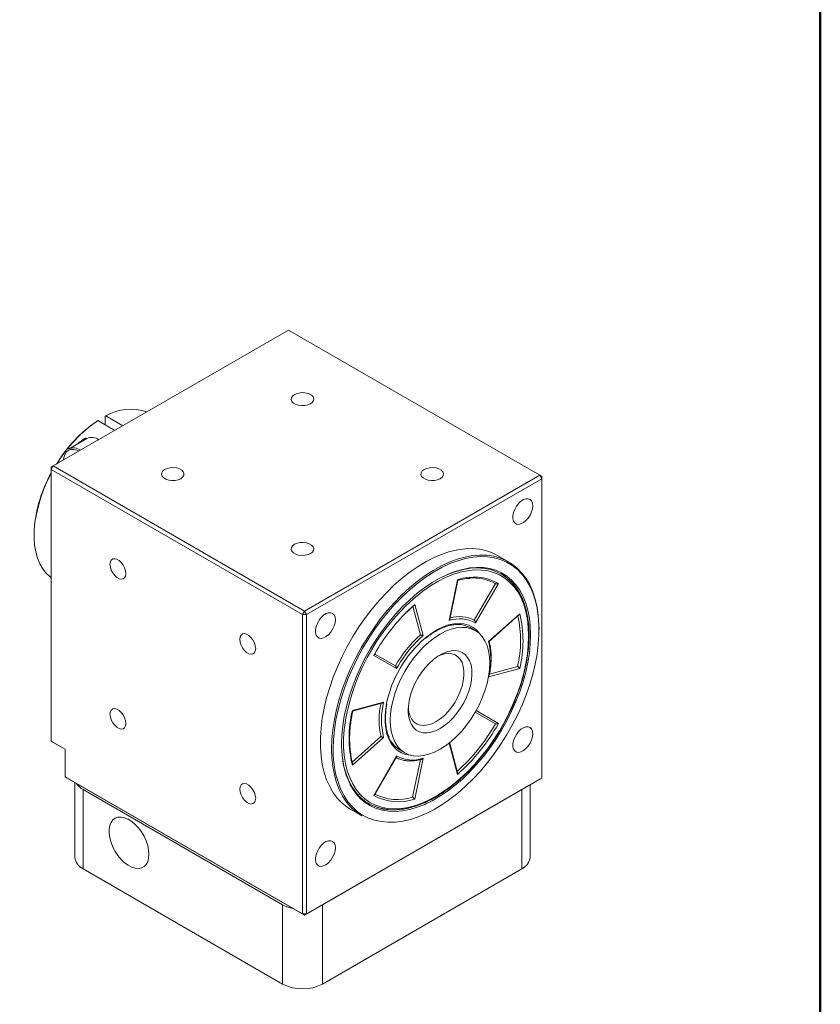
# Model space of a CAD drawing. Header units: millimetres. Extents: x 2723 to 3304, y 721 to 1129.
# Tile 7 of 8: x 3219 to 3304, y 780 to 885. Entities that reach past the tile are written whole.
import ezdxf

# ---------------------------------------------------------------- set-up
doc = ezdxf.new("R2010")
doc.units = ezdxf.units.MM
doc.layers.add('圖框', color=7, linetype='Continuous', lineweight=50)
doc.layers.add('產品', color=7, linetype='Continuous')

# ---------------------------------------------------------------- blocks, each defined once
blk = doc.blocks.new('標題欄框 下標註')
at = {"layer": '圖框'}
blk.add_lwpolyline([(2.283, 89.91), (287.283, 89.91), (287.283, 273.91), (2.283, 273.91)], close=True, dxfattribs=at)
blk = doc.blocks.new('A$C77773D84')
at = {"color": 0, "linetype": 'Continuous', "lineweight": 15}
for p, q in [((94.25, 70.05), (69.22, 55.6)), ((120.98, 54.62), (94.25, 70.05)), ((74.82, 60.92), (74.74, 60.87)), ((74.74, 60.87), (74.74, 59.99)), ((74.82, 60.92), (76.63, 59.88)), ((73.89, 60.38), (73.97, 60.43)), ((73.97, 60.43), (75.78, 59.39)), ((72.8, 58.53), (70.85, 57.4)), ((72.64, 58.56), (72.49, 58.35)), ((72.64, 58.56), (72.75, 58.5)), ((69.01, 55.23), (69.22, 55.6)), ((69.22, 55.6), (69.01, 55.48)), ((69.22, 55.6), (95.95, 40.17)), ((69.01, 55.23), (69.01, 55.48)), ((95.74, 39.8), (69.01, 55.23)), ((69.01, 55.23), (69.01, 26.33)), ((95.95, 40.17), (120.98, 54.62)), ((120.98, 54.62), (121.19, 54.25)), ((120.98, 54.62), (121.19, 54.5)), ((121.19, 54.25), (121.19, 54.5)), ((121.19, 54.25), (96.16, 39.8)), ((121.19, 22.41), (121.19, 54.25)), ((67.18, 48.3), (67.18, 48.2)), ((117.66, 45.4), (116.48, 46.09)), ((111.33, 39.16), (112.22, 43.5)), ((111.4, 39.3), (112.25, 43.44)), ((114.02, 39.19), (116.27, 43.09)), ((116.58, 43.11), (114.15, 38.91)), ((107.68, 40.88), (108.57, 37.56)), ((95.74, 39.8), (95.95, 40.17)), ((95.74, 39.8), (96.16, 39.8)), ((95.74, 7.96), (95.74, 39.8)), ((96.16, 39.8), (95.95, 40.17)), ((96.16, 39.8), (96.16, 7.96)), ((108.29, 37.65), (107.48, 40.65)), ((115.53, 36.94), (118.85, 39.88)), ((115.6, 36.95), (118.77, 39.76)), ((114.12, 38.09), (113.57, 38.41)), ((108.57, 37.56), (108.21, 37.24)), ((103.32, 35.46), (103.47, 35.71)), ((103.4, 35.53), (103.49, 35.69)), ((105.75, 34.06), (103.32, 35.46)), ((103.44, 35.6), (105.62, 34.34)), ((105.95, 34.39), (105.75, 34.06)), ((118.85, 34.07), (115.54, 33.19)), ((115.63, 33.47), (118.63, 34.27)), ((101.05, 29.61), (104.37, 30.5)), ((101.07, 29.53), (104.19, 30.37)), ((116.27, 28.19), (114.12, 29.43)), ((114.21, 29.59), (116.58, 28.22)), ((69.01, 26.33), (70.49, 25.47)), ((69.22, 26.2), (69.01, 26.33)), ((70.49, 25.47), (69.22, 26.2)), ((101.01, 24.1), (104.09, 26.83)), ((104.37, 26.74), (101.05, 23.8)), ((111.33, 26.12), (111.42, 26.2)), ((70.49, 25.47), (70.49, 22.53)), ((99.9, 25.82), (99.9, 26.04)), ((106.07, 25.42), (106.62, 25.1)), ((112.22, 22.8), (111.33, 26.12)), ((112.24, 23.02), (111.4, 26.14)), ((103.32, 20.57), (105.75, 24.78)), ((103.4, 20.64), (105.73, 24.67)), ((107.46, 20.38), (108.29, 24.4)), ((108.57, 24.52), (107.68, 20.18)), ((70.49, 22.53), (95.74, 7.96)), ((70.71, 22.41), (70.49, 22.53)), ((95.95, 7.83), (70.71, 22.41)), ((120.98, 22.29), (95.95, 7.83)), ((96.16, 7.96), (121.19, 22.41)), ((121.19, 22.41), (120.98, 22.29)), ((71.52, 21.94), (71.52, 13.98)), ((72.4, 21.18), (93.62, 8.94)), ((72.4, 21.18), (72.4, 12.76)), ((97.86, 8.94), (119.07, 21.18)), ((119.07, 12.76), (119.07, 21.18)), ((119.95, 13.98), (119.95, 21.69)), ((100.88, 19.06), (102.07, 18.38)), ((72.4, 12.76), (93.62, 0.51)), ((97.86, 0.51), (119.07, 12.76)), ((93.62, 0.51), (93.62, 8.94)), ((97.86, 8.94), (97.86, 0.51)), ((96.16, 7.96), (95.74, 7.96)), ((95.95, 7.83), (95.74, 7.96)), ((95.95, 7.83), (96.16, 7.96))]:
    blk.add_line(p, q, dxfattribs=at)
at = {"color": 0, "linetype": 'Continuous', "lineweight": 15, "flags": 128}
for points in [[(96.59, 62.22), (96.79, 62.38), (96.91, 62.56), (96.93, 62.76), (96.86, 62.95), (96.7, 63.12), (96.46, 63.26), (96.16, 63.36), (95.82, 63.4), (95.48, 63.39), (95.16, 63.32), (94.89, 63.2), (94.68, 63.04), (94.56, 62.86), (94.54, 62.66), (94.61, 62.47), (94.78, 62.29), (95.02, 62.15), (95.32, 62.06), (95.65, 62.02), (95.99, 62.03), (96.31, 62.1), (96.59, 62.22)], [(71.55, 57.33), (71.38, 57.36), (71.09, 57.35), (70.83, 57.25), (70.61, 57.07), (70.45, 56.82), (70.36, 56.51), (70.33, 56.21)], [(71.95, 57.18), (71.71, 57.29), (71.55, 57.33)], [(69.01, 54.79), (68.63, 54.04), (68.24, 53.16), (67.91, 52.26), (67.64, 51.36), (67.43, 50.48), (67.28, 49.61), (67.2, 48.77), (67.19, 47.96), (67.24, 47.19), (67.36, 46.47), (67.55, 45.8), (67.8, 45.2), (68.11, 44.66), (68.47, 44.19), (68.9, 43.8), (69.01, 43.72)], [(82.79, 54.25), (82.99, 54.41), (83.11, 54.6), (83.13, 54.79), (83.06, 54.98), (82.9, 55.16), (82.66, 55.3), (82.36, 55.39), (82.02, 55.43), (81.68, 55.42), (81.36, 55.35), (81.09, 55.23), (80.88, 55.07), (80.76, 54.89), (80.74, 54.69), (80.81, 54.5), (80.98, 54.33), (81.22, 54.19), (81.52, 54.09), (81.85, 54.05), (82.19, 54.07), (82.51, 54.13), (82.79, 54.25)], [(110.39, 54.25), (110.59, 54.41), (110.71, 54.6), (110.73, 54.79), (110.66, 54.98), (110.5, 55.16), (110.26, 55.3), (109.96, 55.39), (109.62, 55.43), (109.28, 55.42), (108.96, 55.35), (108.69, 55.23), (108.48, 55.07), (108.36, 54.89), (108.34, 54.69), (108.41, 54.5), (108.58, 54.33), (108.82, 54.19), (109.12, 54.09), (109.45, 54.05), (109.79, 54.07), (110.11, 54.13), (110.39, 54.25)], [(120.24, 51.37), (120.2, 51.66), (120.11, 51.89), (119.95, 52.05), (119.75, 52.12), (119.51, 52.12), (119.24, 52.02), (118.98, 51.85), (118.73, 51.61), (118.5, 51.31), (118.32, 50.99), (118.19, 50.64), (118.13, 50.31), (118.13, 50), (118.19, 49.74), (118.32, 49.55), (118.5, 49.43), (118.73, 49.39), (118.98, 49.44), (119.24, 49.58), (119.51, 49.79), (119.75, 50.06), (119.95, 50.37), (120.11, 50.71), (120.2, 51.05), (120.24, 51.37)], [(96.59, 46.29), (96.79, 46.44), (96.91, 46.63), (96.93, 46.83), (96.86, 47.02), (96.7, 47.19), (96.46, 47.33), (96.16, 47.43), (95.82, 47.47), (95.48, 47.45), (95.16, 47.38), (94.89, 47.27), (94.68, 47.11), (94.56, 46.92), (94.54, 46.73), (94.61, 46.53), (94.78, 46.36), (95.02, 46.22), (95.32, 46.13), (95.65, 46.09), (95.99, 46.1), (96.31, 46.17), (96.59, 46.29)], [(116.48, 46.09), (115.93, 46.36), (115.26, 46.6), (114.56, 46.75), (113.82, 46.81), (113.05, 46.79), (112.25, 46.69), (111.43, 46.5), (110.59, 46.23), (109.75, 45.87), (108.89, 45.43), (108.04, 44.92), (107.18, 44.33), (106.34, 43.68), (105.51, 42.95), (104.7, 42.16), (103.92, 41.32), (103.16, 40.42), (102.44, 39.48), (101.75, 38.49), (101.11, 37.47), (100.51, 36.42), (99.96, 35.35), (99.46, 34.25), (99.02, 33.15), (98.64, 32.05), (98.31, 30.95), (98.05, 29.86), (97.85, 28.78), (97.72, 27.73), (97.65, 26.71), (97.65, 25.72), (97.72, 24.77), (97.85, 23.87), (98.05, 23.02), (98.31, 22.23), (98.64, 21.51), (99.02, 20.85), (99.46, 20.25), (99.96, 19.74), (100.51, 19.3), (100.88, 19.06)], [(98.83, 25.52), (98.87, 26.53), (98.97, 27.57), (99.13, 28.63), (99.36, 29.71), (99.65, 30.81), (100.01, 31.92), (100.42, 33.02), (100.89, 34.12), (101.42, 35.2), (101.99, 36.26), (102.61, 37.3), (103.28, 38.3), (103.98, 39.27), (104.72, 40.19), (105.5, 41.06), (106.29, 41.88), (107.11, 42.64), (107.95, 43.33), (108.8, 43.95), (109.65, 44.5), (110.51, 44.98), (111.36, 45.37), (112.2, 45.69), (113.03, 45.92), (113.84, 46.07), (114.62, 46.13), (115.38, 46.1), (116.1, 46), (116.79, 45.8), (117.44, 45.52), (118.03, 45.17), (118.58, 44.73), (119.08, 44.21), (119.52, 43.62), (119.91, 42.96), (120.23, 42.23), (120.49, 41.44), (120.69, 40.59), (120.82, 39.69), (120.89, 38.75), (120.9, 38.21)], [(76.96, 44.16), (76.92, 44.45), (76.82, 44.77), (76.67, 45.07), (76.46, 45.34), (76.23, 45.55), (75.99, 45.69), (75.76, 45.74), (75.55, 45.71), (75.4, 45.59), (75.3, 45.39), (75.26, 45.14), (75.3, 44.84), (75.4, 44.53), (75.55, 44.23), (75.76, 43.96), (75.99, 43.75), (76.23, 43.61), (76.46, 43.55), (76.67, 43.59), (76.82, 43.71), (76.92, 43.9), (76.96, 44.16)], [(113.67, 45.87), (113.09, 45.76), (112.27, 45.53), (111.43, 45.22), (110.59, 44.83), (109.74, 44.36), (108.89, 43.81), (108.05, 43.19), (107.22, 42.5), (106.41, 41.75), (105.61, 40.94), (104.85, 40.08), (104.11, 39.16), (103.41, 38.21), (102.75, 37.21), (102.14, 36.18), (101.57, 35.12), (101.05, 34.05), (100.58, 32.96), (100.17, 31.87), (99.82, 30.77), (99.53, 29.68), (99.3, 28.61), (99.14, 27.55), (99.04, 26.52), (99, 25.52)], [(120.85, 39.31), (120.82, 39.58), (120.69, 40.48), (120.5, 41.32), (120.24, 42.1), (119.92, 42.82), (119.53, 43.48), (119.1, 44.07), (118.6, 44.58), (118.06, 45.01), (117.46, 45.37), (116.82, 45.65), (116.14, 45.84), (115.42, 45.95), (114.67, 45.97), (113.89, 45.91), (113.67, 45.87)], [(99.9, 26.04), (99.93, 26.99), (100.03, 27.97), (100.19, 28.98), (100.41, 30.01), (100.7, 31.05), (101.05, 32.1), (101.45, 33.14), (101.91, 34.18), (102.42, 35.2), (102.98, 36.19), (103.59, 37.16), (104.24, 38.1), (104.92, 38.99), (105.64, 39.84), (106.38, 40.64), (107.15, 41.38), (107.94, 42.06), (108.74, 42.67), (109.55, 43.21), (110.36, 43.68), (111.16, 44.07), (111.96, 44.38), (112.75, 44.61), (113.09, 44.68)], [(119.79, 37.52), (119.76, 38.43), (119.66, 39.29), (119.5, 40.11), (119.27, 40.87), (118.99, 41.57), (118.64, 42.2), (118.23, 42.77), (117.77, 43.26), (117.26, 43.67), (116.69, 44.01), (116.09, 44.27), (115.44, 44.44), (114.76, 44.53), (114.04, 44.54), (113.3, 44.46), (112.53, 44.3), (111.75, 44.05), (110.95, 43.73), (110.15, 43.32), (109.35, 42.84), (108.55, 42.28), (107.76, 41.66), (107.47, 41.4)], [(119.51, 40.36), (119.43, 40.66), (119.17, 41.39), (118.85, 42.07), (118.47, 42.68), (118.03, 43.21), (117.53, 43.68), (116.99, 44.06), (116.39, 44.36), (115.76, 44.58), (115.08, 44.71), (114.37, 44.76), (113.63, 44.72), (112.87, 44.6), (112.08, 44.39), (111.28, 44.1), (110.48, 43.73), (110.07, 43.52)], [(113.09, 44.68), (113.52, 44.76), (114.26, 44.82), (114.98, 44.8), (115.66, 44.69), (116.31, 44.51), (116.92, 44.24), (117.48, 43.88), (117.99, 43.46), (118.45, 42.95), (118.85, 42.38), (119.2, 41.73), (119.49, 41.02), (119.71, 40.25), (119.88, 39.43), (119.97, 38.64)], [(106.86, 40.12), (107.07, 40.32), (107.68, 40.88)], [(99.24, 39.25), (99.2, 39.54), (99.11, 39.77), (98.95, 39.92), (98.75, 40), (98.51, 39.99), (98.24, 39.9), (97.98, 39.73), (97.73, 39.49), (97.5, 39.19), (97.32, 38.86), (97.19, 38.52), (97.13, 38.18), (97.13, 37.88), (97.19, 37.62), (97.32, 37.42), (97.5, 37.3), (97.73, 37.27), (97.98, 37.32), (98.24, 37.45), (98.51, 37.66), (98.75, 37.93), (98.95, 38.25), (99.11, 38.59), (99.2, 38.93), (99.24, 39.25)], [(108.81, 37.31), (108.91, 37.39), (109.5, 37.83), (110.1, 38.2), (110.7, 38.48), (111.28, 38.69), (111.85, 38.81), (112.4, 38.85), (112.92, 38.8), (113.4, 38.67), (113.84, 38.46), (114.24, 38.17), (114.58, 37.79), (114.67, 37.67)], [(111.14, 19.96), (111.43, 20.17), (112.27, 20.82), (113.09, 21.54), (113.89, 22.32), (114.67, 23.16), (115.42, 24.05), (116.14, 24.99), (116.82, 25.97), (117.46, 26.98), (118.06, 28.03), (118.6, 29.09), (119.1, 30.17), (119.53, 31.27), (119.92, 32.36), (120.24, 33.46), (120.5, 34.54), (120.69, 35.6), (120.82, 36.65), (120.89, 37.66), (120.89, 38.64), (120.85, 39.31)], [(90.76, 36.19), (90.72, 36.49), (90.62, 36.8), (90.47, 37.1), (90.26, 37.37), (90.03, 37.58), (89.79, 37.72), (89.56, 37.78), (89.35, 37.74), (89.2, 37.62), (89.1, 37.43), (89.06, 37.17), (89.1, 36.88), (89.2, 36.56), (89.35, 36.26), (89.56, 35.99), (89.79, 35.78), (90.03, 35.64), (90.26, 35.59), (90.47, 35.62), (90.62, 35.74), (90.72, 35.94), (90.76, 36.19)], [(110.37, 25.47), (110.97, 25.85), (111.55, 26.31), (112.13, 26.83), (112.68, 27.41), (113.2, 28.04), (113.68, 28.72), (114.12, 29.43), (114.52, 30.17), (114.86, 30.93), (115.15, 31.7), (115.38, 32.46), (115.54, 33.22), (115.64, 33.95), (115.68, 34.66), (115.64, 35.32), (115.54, 35.94), (115.38, 36.51), (115.15, 37.01), (114.86, 37.45), (114.52, 37.81), (114.12, 38.09), (113.68, 38.29), (113.2, 38.41), (112.68, 38.44), (112.13, 38.39), (111.55, 38.25), (110.97, 38.02), (110.37, 37.72), (109.78, 37.34), (109.19, 36.88), (108.62, 36.36), (108.07, 35.78), (107.55, 35.15), (107.07, 34.47), (106.62, 33.76), (106.23, 33.02), (105.88, 32.26), (105.6, 31.49), (105.37, 30.73), (105.2, 29.97), (105.1, 29.24), (105.07, 28.53), (105.1, 27.87), (105.2, 27.25), (105.37, 26.68), (105.6, 26.18), (105.88, 25.74), (106.23, 25.38), (106.62, 25.1), (107.07, 24.9), (107.55, 24.78), (108.07, 24.75), (108.62, 24.8), (109.19, 24.94), (109.78, 25.17), (110.37, 25.47)], [(119.97, 38.64), (119.97, 38.56), (120.01, 37.64), (119.97, 36.69), (119.88, 35.71), (119.71, 34.7), (119.49, 33.67), (119.2, 32.63), (118.85, 31.58), (118.45, 30.54), (117.99, 29.51), (117.48, 28.49), (116.92, 27.49), (116.31, 26.52), (115.66, 25.58), (114.98, 24.69), (114.26, 23.84), (113.52, 23.04), (112.75, 22.3), (111.96, 21.62), (111.16, 21.01), (110.36, 20.47), (109.55, 20), (108.85, 19.66)], [(100.2, 27.8), (100.18, 27.59), (100.12, 26.63), (100.12, 25.7), (100.18, 24.81), (100.31, 23.97), (100.51, 23.19), (100.76, 22.46), (101.08, 21.79), (101.46, 21.19), (101.89, 20.66), (102.38, 20.2), (102.92, 19.83), (103.5, 19.53), (104.13, 19.31), (104.8, 19.18), (105.5, 19.13), (106.23, 19.17), (106.99, 19.29), (107.76, 19.49), (108.55, 19.78), (109.35, 20.15), (110.15, 20.59), (110.95, 21.11), (111.75, 21.7), (112.53, 22.36), (113.3, 23.08), (114.04, 23.86), (114.76, 24.69), (115.44, 25.57), (116.09, 26.5), (116.69, 27.45), (117.26, 28.44), (117.77, 29.45), (118.23, 30.48), (118.64, 31.51), (118.99, 32.55), (119.27, 33.58), (119.5, 34.6), (119.66, 35.6), (119.76, 36.58), (119.79, 37.52), (119.79, 37.52)], [(110.37, 27.68), (109.9, 27.44), (109.44, 27.29), (108.99, 27.22), (108.58, 27.23), (108.19, 27.33), (107.85, 27.52), (107.56, 27.78), (107.32, 28.12), (107.15, 28.52), (107.03, 28.99), (106.98, 29.5), (107, 30.06), (107.08, 30.64), (107.23, 31.25), (107.44, 31.86), (107.7, 32.46), (108.02, 33.05), (108.38, 33.61), (108.78, 34.14), (109.21, 34.61), (109.67, 35.02), (110.14, 35.37), (110.61, 35.64), (111.08, 35.84), (111.54, 35.95), (111.97, 35.98), (112.37, 35.92), (112.73, 35.78), (113.05, 35.55), (113.31, 35.25), (113.52, 34.88), (113.67, 34.44), (113.75, 33.95), (113.77, 33.42), (113.72, 32.84), (113.6, 32.25), (113.43, 31.64), (113.19, 31.03), (112.9, 30.43), (112.56, 29.85), (112.17, 29.31), (111.76, 28.81), (111.31, 28.37), (110.85, 27.99), (110.37, 27.68)], [(109.95, 28.41), (110.39, 28.7), (110.83, 29.07), (111.24, 29.49), (111.62, 29.97), (111.97, 30.49), (112.27, 31.04), (112.52, 31.61), (112.71, 32.18), (112.85, 32.75), (112.91, 33.29), (112.91, 33.81), (112.85, 34.27), (112.71, 34.69), (112.52, 35.04), (112.27, 35.32), (111.97, 35.52), (111.62, 35.64), (111.24, 35.67), (110.83, 35.62), (110.39, 35.49), (110.15, 35.38)], [(76.96, 28.22), (76.92, 28.52), (76.82, 28.83), (76.67, 29.13), (76.46, 29.4), (76.23, 29.61), (75.99, 29.75), (75.76, 29.81), (75.55, 29.77), (75.4, 29.65), (75.3, 29.46), (75.26, 29.2), (75.3, 28.91), (75.4, 28.6), (75.55, 28.29), (75.76, 28.03), (75.99, 27.81), (76.23, 27.67), (76.46, 27.62), (76.67, 27.65), (76.82, 27.77), (76.92, 27.97), (76.96, 28.22)], [(107.27, 24.84), (107.24, 24.84), (106.73, 24.93), (106.27, 25.1), (105.86, 25.36), (105.49, 25.69), (105.17, 26.1), (104.92, 26.58), (104.72, 27.12), (104.59, 27.72), (104.53, 28.36), (104.53, 29.06), (104.59, 29.78), (104.66, 30.18)], [(106.99, 29.89), (106.99, 29.87), (107.05, 29.41), (107.19, 28.99), (107.38, 28.64), (107.63, 28.36), (107.93, 28.16), (108.28, 28.04), (108.66, 28.01), (109.07, 28.06), (109.51, 28.19), (109.95, 28.41)], [(120.24, 27.12), (120.2, 27.41), (120.11, 27.64), (119.95, 27.8), (119.75, 27.87), (119.51, 27.87), (119.24, 27.77), (118.98, 27.6), (118.73, 27.36), (118.5, 27.06), (118.32, 26.74), (118.19, 26.39), (118.13, 26.06), (118.13, 25.75), (118.19, 25.49), (118.32, 25.3), (118.5, 25.18), (118.73, 25.14), (118.98, 25.19), (119.24, 25.33), (119.51, 25.54), (119.75, 25.81), (119.95, 26.12), (120.11, 26.46), (120.2, 26.8), (120.24, 27.12)], [(102.07, 18.38), (101.99, 18.42), (101.42, 18.82), (100.89, 19.3), (100.42, 19.86), (100.01, 20.48), (99.65, 21.18), (99.36, 21.94), (99.13, 22.76), (98.97, 23.63), (98.87, 24.55), (98.83, 25.52)], [(99.98, 24.65), (100.03, 24.34), (100.19, 23.51), (100.42, 22.75), (100.71, 22.04), (101.07, 21.4), (101.48, 20.82), (101.95, 20.32), (102.47, 19.9), (103.03, 19.56), (103.65, 19.3), (104.31, 19.12), (105, 19.03), (105.72, 19.03), (106.48, 19.11), (107.04, 19.22)], [(90.76, 20.26), (90.72, 20.55), (90.62, 20.86), (90.47, 21.17), (90.26, 21.43), (90.03, 21.65), (89.79, 21.79), (89.56, 21.84), (89.35, 21.81), (89.2, 21.69), (89.1, 21.49), (89.06, 21.24), (89.1, 20.94), (89.2, 20.63), (89.35, 20.33), (89.56, 20.06), (89.79, 19.85), (90.03, 19.71), (90.26, 19.65), (90.47, 19.69), (90.62, 19.8), (90.72, 20), (90.76, 20.26)], [(99.83, 21.18), (100.17, 20.52), (100.58, 19.9), (101.05, 19.35), (101.57, 18.87), (102.14, 18.48), (102.75, 18.16), (103.41, 17.93), (104.11, 17.78), (104.85, 17.71), (105.61, 17.73), (106.41, 17.84), (107.22, 18.02), (108.05, 18.29), (108.89, 18.65), (109.74, 19.08), (110.59, 19.59), (111.14, 19.96)], [(108.85, 19.66), (108.74, 19.61), (107.94, 19.3), (107.15, 19.07), (106.38, 18.93), (105.64, 18.86), (104.92, 18.88), (104.24, 18.99), (103.59, 19.18), (102.98, 19.45), (102.42, 19.8), (101.91, 20.22), (101.45, 20.73), (101.05, 21.3), (100.79, 21.76)], [(79.4, 14.31), (79.37, 14.76), (79.27, 15.24), (79.1, 15.74), (78.88, 16.22), (78.6, 16.68), (78.29, 17.11), (77.94, 17.48), (77.57, 17.79), (77.19, 18.03), (76.81, 18.19), (76.45, 18.26), (76.11, 18.25), (75.82, 18.15), (75.57, 17.96), (75.37, 17.7), (75.24, 17.36), (75.17, 16.97), (75.17, 16.53), (75.24, 16.06), (75.37, 15.57), (75.57, 15.08), (75.82, 14.61), (76.11, 14.16), (76.45, 13.76), (76.81, 13.41), (77.19, 13.14), (77.57, 12.94), (77.94, 12.82), (78.29, 12.79), (78.6, 12.85), (78.88, 13), (79.1, 13.22), (79.27, 13.52), (79.37, 13.89), (79.4, 14.31)], [(99.24, 15), (99.2, 15.29), (99.11, 15.52), (98.95, 15.67), (98.75, 15.75), (98.51, 15.74), (98.24, 15.65), (97.98, 15.48), (97.73, 15.24), (97.5, 14.94), (97.32, 14.61), (97.19, 14.27), (97.13, 13.93), (97.13, 13.63), (97.19, 13.37), (97.32, 13.17), (97.5, 13.05), (97.73, 13.02), (97.98, 13.07), (98.24, 13.2), (98.51, 13.41), (98.75, 13.68), (98.95, 14), (99.11, 14.33), (99.2, 14.68), (99.24, 15)]]:
    blk.add_lwpolyline(points, dxfattribs=at)
at = {"color": 0, "linetype": 'Continuous', "lineweight": 15}
for centre, radius, start, end in [((77.47, 56.44), 5.21, 70.7284, 120.5467), ((82.01, 48.38), 14.49, 124.0636, 149.2404), ((82.44, 48.04), 15.01, 124.3398, 148.7732), ((73.34, 57.39), 1.25, 53.653, 115.0725), ((71.38, 56.23), 1.29, 54.5995, 114.126), ((81.42, 47.87), 14.24, 150.6269, 178.256), ((114.02, 39.45), 5.48, 19.8972, 58.624), ((113.96, 38.39), 5.4, 60.9999, 108.781), ((113.92, 38.84), 4.85, 60.98, 95.2488), ((122.38, 24.7), 22.39, 131.7577, 172.0532), ((121.81, 25.1), 21.19, 134.8824, 149.958), ((106.98, 36.98), 12.22, 346.2413, 13.7587), ((112.46, 35.95), 3.4, 60.308, 109.4729), ((112.41, 36.15), 3.44, 62.1045, 106.5837), ((112.2, 35.92), 2.84, 61.1231, 94.9225), ((106.83, 37.01), 12.11, 346.966, 12.6325), ((116.88, 27.83), 12.45, 130.4357, 169.1395), ((117.27, 27.7), 13.41, 132.0861, 150.3248), ((117.3, 27.68), 13.19, 133.5618, 149.4256), ((108.19, 35.07), 7.58, 347.139, 14.2559), ((111.74, 28.6), 7.85, 166.9364, 193.0636), ((111.81, 28.62), 7.67, 165.8297, 194.1703), ((112.92, 26.7), 12.22, 166.2413, 193.7587), ((98.38, 38.38), 20.59, 312.0861, 330.3248), ((98.38, 38.39), 20.85, 311.6006, 330.8103), ((107.52, 27.84), 2.82, 201.9575, 239.1264), ((109.42, 25.25), 10.42, 178.531, 203.0052), ((109.14, 25.73), 9.24, 179.4212, 205.4157), ((107.44, 27.73), 3.4, 240.308, 289.4729), ((73.28, 22.85), 1.88, 212.447, 242.2614), ((105.94, 25.29), 5.4, 240.9999, 288.781), ((105.85, 25.46), 5.33, 243.1056, 287.5672), ((105.39, 24.52), 5.48, 241.4498, 278.5823), ((73.03, 14.13), 1.51, 185.6948, 245.6253), ((118.45, 14.13), 1.51, 294.3747, 354.3052), ((95.48, 12.32), 3.86, 241.1036, 259.1124), ((95.74, 4.6), 4.61, 242.6097, 297.3903)]:
    blk.add_arc(centre, radius, start, end, dxfattribs=at)
for points, knots in [([(71.85, 57.98), (71.87, 58), (72.13, 58.22), (72.4, 58.4), (72.64, 58.56)], [0, 0, 0, 0, 0.110337, 1, 1, 1, 1]), ([(112.25, 43.44), (112.25, 43.45), (112.25, 43.46), (112.23, 43.49), (112.22, 43.5), (112.22, 43.5)], [0, 0, 0, 0, 0.487206, 0.98749, 1, 1, 1, 1]), ([(112.24, 43.43), (112.32, 43.45), (112.63, 43.54), (113.07, 43.62), (113.41, 43.64), (113.54, 43.65)], [0, 0, 0, 0, 0.1795195, 0.7027104, 1, 1, 1, 1]), ([(116.27, 43.09), (116.29, 43.08), (116.31, 43.07), (116.37, 43.06), (116.44, 43.06), (116.51, 43.08), (116.56, 43.1), (116.58, 43.11), (116.58, 43.11)], [0, 0, 0, 0, 0.140381, 0.2801, 0.477374, 0.750599, 0.993916, 1, 1, 1, 1]), ([(107.68, 40.88), (107.68, 40.88), (107.67, 40.86), (107.64, 40.81), (107.61, 40.77), (107.59, 40.75)], [0, 0, 0, 0, 0.012317, 0.504902, 1, 1, 1, 1]), ([(119.85, 37.6), (119.84, 37.75), (119.84, 38.2), (119.79, 38.92), (119.67, 39.73), (119.48, 40.49), (119.33, 41), (119.23, 41.24), (119.22, 41.26)], [0, 0, 0, 0, 0.114231, 0.331213, 0.548261, 0.765263, 0.982139, 1, 1, 1, 1]), ([(106.86, 40.06), (107.03, 40.23), (107.27, 40.47), (107.52, 40.69), (107.59, 40.75)], [0, 0, 0, 0, 0.694073, 1, 1, 1, 1]), ([(118.76, 39.76), (118.78, 39.77), (118.82, 39.81), (118.84, 39.86), (118.85, 39.88), (118.85, 39.88)], [0, 0, 0, 0, 0.48724, 0.987491, 1, 1, 1, 1]), ([(111.33, 39.16), (111.33, 39.16), (111.35, 39.18), (111.38, 39.23), (111.39, 39.27), (111.4, 39.3)], [0, 0, 0, 0, 0.012373, 0.521556, 1, 1, 1, 1]), ([(114.15, 38.91), (114.15, 38.91), (114.15, 38.93), (114.14, 38.98), (114.12, 39.06), (114.09, 39.12), (114.06, 39.16), (114.03, 39.18), (114.02, 39.19)], [0, 0, 0, 0, 0.006047, 0.254885, 0.526816, 0.722037, 0.860695, 1, 1, 1, 1]), ([(108.8, 37.24), (108.89, 37.31), (109.15, 37.54), (109.61, 37.85), (110.16, 38.18), (110.71, 38.43), (111.24, 38.61), (111.68, 38.71), (111.93, 38.72), (112.02, 38.73)], [0, 0, 0, 0, 0.080694, 0.247403, 0.413982, 0.58046, 0.746904, 0.913426, 1, 1, 1, 1]), ([(106.28, 19.09), (106.5, 19.12), (106.96, 19.19), (107.68, 19.38), (108.44, 19.65), (109.2, 20), (109.97, 20.41), (110.74, 20.9), (111.5, 21.44), (112.25, 22.05), (112.99, 22.72), (113.71, 23.44), (114.41, 24.21), (115.07, 25.02), (115.71, 25.88), (116.32, 26.77), (116.88, 27.69), (117.41, 28.64), (117.89, 29.6), (118.32, 30.58), (118.7, 31.57), (119.04, 32.55), (119.31, 33.54), (119.53, 34.51), (119.7, 35.47), (119.8, 36.41), (119.84, 37.12), (119.85, 37.5), (119.85, 37.6)], [0, 0, 0, 0, 0.035485, 0.075093, 0.114754, 0.154448, 0.194159, 0.233873, 0.273584, 0.313287, 0.352982, 0.392668, 0.432345, 0.472016, 0.511682, 0.551343, 0.591002, 0.630661, 0.670321, 0.709983, 0.74965, 0.789322, 0.829002, 0.868692, 0.908392, 0.948103, 0.987827, 1, 1, 1, 1]), ([(108.29, 37.65), (108.3, 37.64), (108.32, 37.63), (108.37, 37.61), (108.44, 37.59), (108.51, 37.57), (108.55, 37.56), (108.57, 37.56), (108.57, 37.56)], [0, 0, 0, 0, 0.139305, 0.277963, 0.473184, 0.745115, 0.993953, 1, 1, 1, 1]), ([(115.53, 36.94), (115.53, 36.94), (115.55, 36.94), (115.58, 36.94), (115.59, 36.95), (115.6, 36.95)], [0, 0, 0, 0, 0.012373, 0.521522, 1, 1, 1, 1]), ([(115.6, 33.32), (115.62, 33.41), (115.69, 33.75), (115.77, 34.33), (115.82, 35.04), (115.81, 35.72), (115.74, 36.36), (115.66, 36.76), (115.61, 36.95), (115.6, 36.96)], [0, 0, 0, 0, 0.066623, 0.253345, 0.440237, 0.627252, 0.814362, 0.991221, 1, 1, 1, 1]), ([(103.32, 35.46), (103.32, 35.46), (103.34, 35.47), (103.38, 35.5), (103.39, 35.52), (103.4, 35.54)], [0, 0, 0, 0, 0.013642, 0.559208, 1, 1, 1, 1]), ([(105.62, 34.34), (105.63, 34.33), (105.66, 34.32), (105.69, 34.27), (105.72, 34.21), (105.75, 34.13), (105.75, 34.08), (105.75, 34.06), (105.75, 34.06)], [0, 0, 0, 0, 0.139305, 0.277963, 0.473184, 0.745115, 0.993953, 1, 1, 1, 1]), ([(118.63, 34.27), (118.65, 34.27), (118.67, 34.25), (118.71, 34.22), (118.77, 34.17), (118.81, 34.12), (118.84, 34.09), (118.85, 34.07), (118.85, 34.07)], [0, 0, 0, 0, 0.140381, 0.2801, 0.477374, 0.750599, 0.993916, 1, 1, 1, 1]), ([(104.37, 30.5), (104.37, 30.5), (104.35, 30.48), (104.31, 30.43), (104.25, 30.39), (104.2, 30.38), (104.19, 30.37)], [0, 0, 0, 0, 0.009175, 0.386745, 0.799355, 1, 1, 1, 1]), ([(100.87, 28.3), (100.87, 28.31), (100.9, 28.62), (100.98, 29.04), (101.06, 29.45), (101.08, 29.54)], [0, 0, 0, 0, 0.036583, 0.76702, 1, 1, 1, 1]), ([(101.08, 29.54), (101.08, 29.55), (101.08, 29.57), (101.06, 29.59), (101.05, 29.61), (101.05, 29.61)], [0, 0, 0, 0, 0.4929758, 0.9876309, 1, 1, 1, 1]), ([(104.95, 26.74), (104.94, 26.77), (104.85, 26.95), (104.74, 27.33), (104.62, 27.88), (104.57, 28.48), (104.57, 29.12), (104.62, 29.71), (104.69, 30.08), (104.71, 30.22)], [0, 0, 0, 0, 0.033709, 0.206651, 0.378896, 0.550794, 0.722577, 0.894352, 1, 1, 1, 1]), ([(101.07, 24.02), (101.05, 24.1), (100.96, 24.41), (100.86, 24.99), (100.77, 25.77), (100.75, 26.59), (100.77, 27.44), (100.84, 28.01), (100.87, 28.3)], [0, 0, 0, 0, 0.064749, 0.253777, 0.442748, 0.631656, 0.820551, 1, 1, 1, 1]), ([(116.27, 28.19), (116.29, 28.18), (116.31, 28.17), (116.37, 28.16), (116.44, 28.17), (116.51, 28.19), (116.56, 28.21), (116.58, 28.22), (116.58, 28.22)], [0, 0, 0, 0, 0.140381, 0.2801, 0.477374, 0.750599, 0.993916, 1, 1, 1, 1]), ([(104.37, 26.74), (104.37, 26.74), (104.35, 26.74), (104.31, 26.75), (104.24, 26.76), (104.17, 26.79), (104.12, 26.81), (104.1, 26.82), (104.09, 26.83)], [0, 0, 0, 0, 0.006047, 0.254885, 0.526816, 0.722037, 0.860695, 1, 1, 1, 1]), ([(111.33, 26.12), (111.33, 26.12), (111.35, 26.12), (111.38, 26.11), (111.39, 26.12), (111.4, 26.12)], [0, 0, 0, 0, 0.01254, 0.528562, 1, 1, 1, 1]), ([(105.69, 24.6), (105.71, 24.59), (105.87, 24.5), (106.2, 24.38), (106.57, 24.27), (106.79, 24.26), (106.85, 24.26)], [0, 0, 0, 0, 0.0526789, 0.465284, 0.8781705, 1, 1, 1, 1]), ([(105.75, 24.78), (105.75, 24.77), (105.75, 24.75), (105.75, 24.71), (105.73, 24.68), (105.73, 24.67)], [0, 0, 0, 0, 0.01371, 0.577898, 1, 1, 1, 1]), ([(106.85, 24.26), (106.97, 24.25), (107.26, 24.21), (107.76, 24.26), (108.16, 24.33), (108.37, 24.39), (108.39, 24.4)], [0, 0, 0, 0, 0.2495631, 0.6049475, 0.9622082, 1, 1, 1, 1]), ([(108.57, 24.52), (108.57, 24.52), (108.55, 24.5), (108.51, 24.46), (108.45, 24.41), (108.4, 24.4), (108.39, 24.4)], [0, 0, 0, 0, 0.009231, 0.389088, 0.804198, 1, 1, 1, 1]), ([(101.07, 24.02), (101.07, 24), (101.08, 23.96), (101.08, 23.88), (101.06, 23.82), (101.05, 23.8), (101.05, 23.8)], [0, 0, 0, 0, 0.212847, 0.624365, 0.990836, 1, 1, 1, 1]), ([(112.24, 23.02), (112.24, 23), (112.25, 22.96), (112.25, 22.88), (112.23, 22.82), (112.22, 22.8), (112.22, 22.8)], [0, 0, 0, 0, 0.204566, 0.620413, 0.99074, 1, 1, 1, 1]), ([(103.4, 20.64), (103.39, 20.63), (103.37, 20.6), (103.34, 20.58), (103.32, 20.57), (103.32, 20.57)], [0, 0, 0, 0, 0.431557, 0.986133, 1, 1, 1, 1]), ([(107.46, 20.38), (107.47, 20.37), (107.5, 20.35), (107.54, 20.32), (107.59, 20.27), (107.64, 20.22), (107.67, 20.19), (107.68, 20.18), (107.68, 20.18)], [0, 0, 0, 0, 0.1403813, 0.2800999, 0.4773742, 0.7505993, 0.9939157, 1, 1, 1, 1])]:
    blk.add_open_spline(points, degree=3, knots=knots, dxfattribs=at)

msp = doc.modelspace()

# ---------------------------------------------------------------- block references
at = {"layer": '圖框', "xscale": 2.038486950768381, "yscale": 2.038486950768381, "zscale": 2.038486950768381}
msp.add_blockref('標題欄框 下標註', (2718.554, 570.181), dxfattribs=at)
at = {"layer": '產品', "ltscale": 5}
msp.add_blockref('A$C77773D84', (3153.351, 782.024), dxfattribs=at)

doc.saveas('drawing.dxf')
